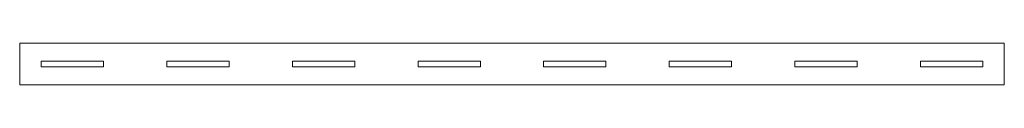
# Model space of a CAD drawing. Header units: millimetres. Extents: x -235 to 235, y -10 to 10.
import ezdxf

# ---------------------------------------------------------------- set-up
doc = ezdxf.new("R2010")
doc.units = ezdxf.units.MM

msp = doc.modelspace()

# ---------------------------------------------------------------- linework, layer by layer
at = {"color": 7, "linetype": 'Continuous', "lineweight": 15}
for p, q in [((-235.2, 10), (-235.2, -10)), ((235.2, 10), (-235.2, 10)), ((235.2, -10), (235.2, 10)), ((-195.1, 1.4), (-224.9, 1.4)), ((-224.9, 1.4), (-224.9, -1.4)), ((-195.1, -1.4), (-195.1, 1.4)), ((-135.1, 1.4), (-164.9, 1.4)), ((-164.9, 1.4), (-164.9, -1.4)), ((-135.1, -1.4), (-135.1, 1.4)), ((-75.1, 1.4), (-104.9, 1.4)), ((-104.9, 1.4), (-104.9, -1.4)), ((-75.1, -1.4), (-75.1, 1.4)), ((-15.1, 1.4), (-44.9, 1.4)), ((-44.9, 1.4), (-44.9, -1.4)), ((-15.1, -1.4), (-15.1, 1.4)), ((44.9, 1.4), (15.1, 1.4)), ((15.1, 1.4), (15.1, -1.4)), ((44.9, -1.4), (44.9, 1.4)), ((104.9, 1.4), (75.1, 1.4)), ((75.1, 1.4), (75.1, -1.4)), ((104.9, -1.4), (104.9, 1.4)), ((164.9, 1.4), (135.1, 1.4)), ((135.1, 1.4), (135.1, -1.4)), ((164.9, -1.4), (164.9, 1.4)), ((224.9, 1.4), (195.1, 1.4)), ((195.1, 1.4), (195.1, -1.4)), ((224.9, -1.4), (224.9, 1.4)), ((-224.9, -1.4), (-195.1, -1.4)), ((-164.9, -1.4), (-135.1, -1.4)), ((-104.9, -1.4), (-75.1, -1.4)), ((-44.9, -1.4), (-15.1, -1.4)), ((15.1, -1.4), (44.9, -1.4)), ((75.1, -1.4), (104.9, -1.4)), ((135.1, -1.4), (164.9, -1.4)), ((195.1, -1.4), (224.9, -1.4)), ((-235.2, -10), (235.2, -10))]:
    msp.add_line(p, q, dxfattribs=at)

doc.saveas('drawing.dxf')
